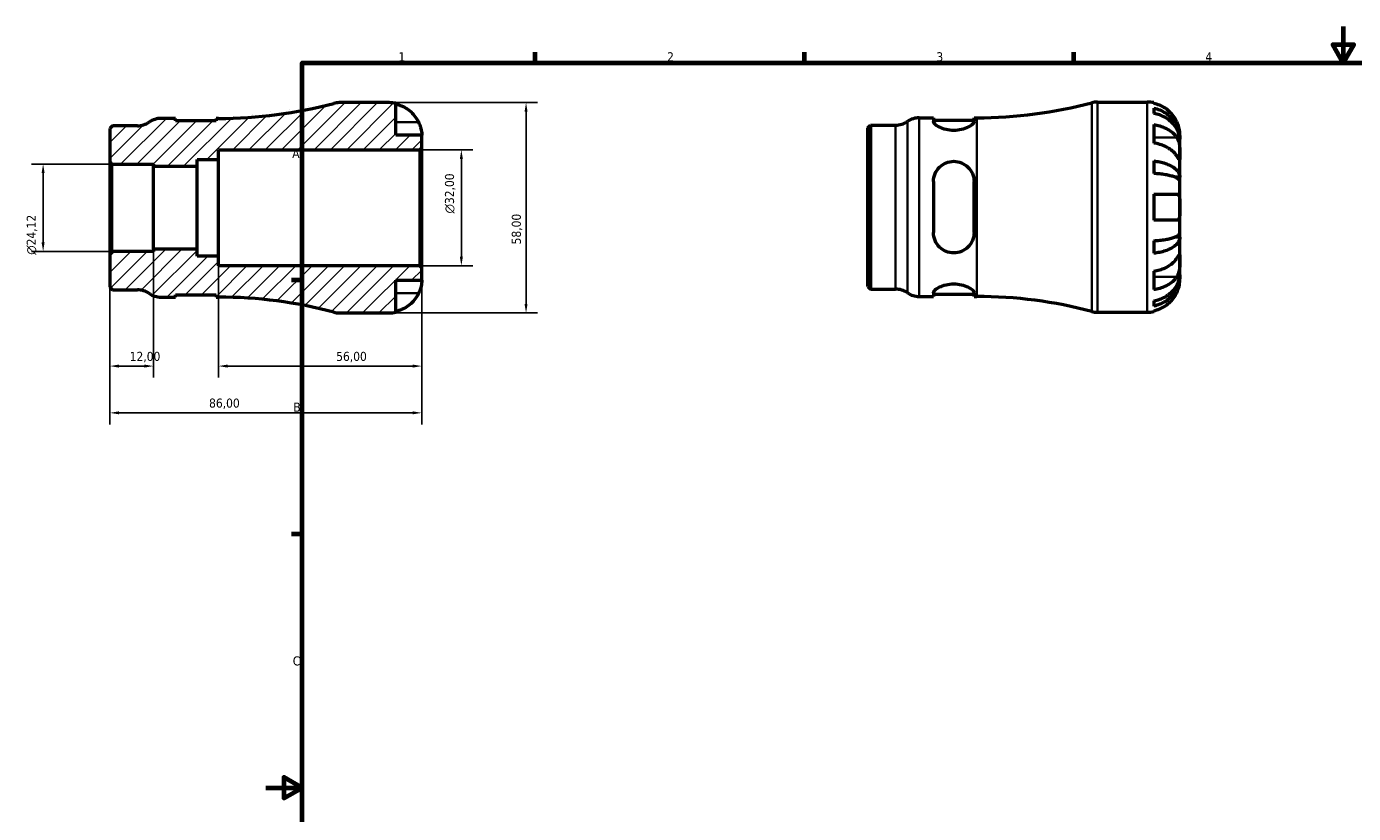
# Model space of a CAD drawing. Header units: millimetres. Extents: x -66 to 663, y 0 to 459.
# Tile 2 of 3: x -66 to 300, y 203 to 420. Entities that reach past the tile are written whole.
import ezdxf

# ---------------------------------------------------------------- set-up
doc = ezdxf.new("R2010")
doc.units = ezdxf.units.MM
for name, color, linetype, lineweight in [('Border (ISO)', 7, 'Continuous', 70), ('Dimension (ISO)', 7, 'Continuous', 25), ('Hatch (ISO)', 7, 'Continuous', 18), ('Visible (ISO)', 7, 'Continuous', 50), ('Visible Narrow (ISO)', 7, 'Continuous', 35)]:
    doc.layers.add(name, color=color, linetype=linetype, lineweight=lineweight)
doc.styles.add('Note Text (ISO)', font='tahoma.ttf')
doc.dimstyles.new('Default (ISO)', dxfattribs={"dimtxt": 2.5, "dimasz": 2.5, "dimexe": 3.175, "dimexo": 0, "dimgap": 0.762, "dimtad": 1, "dimrnd": 1e-08, "dimzin": 0, "dimtxsty": 'Note Text (ISO)', "dimcen": 0.09, "dimdle": 10, "dimclrd": 256, "dimclre": 256, "dimclrt": 256, "dimazin": 0, "dimtfac": 1.40208, "dimtmove": 0, "dimatfit": 3, "dimfxl": 1, "dimtolj": 1, "dimtzin": 0, "dimlwd": -1, "dimlwe": -1, "dimarcsym": 0})

# ---------------------------------------------------------------- blocks, each defined once
blk = doc.blocks.new('Borders Default Border')
at = {"layer": 'Border (ISO)'}
for p, q in [((74.25, 410), (74.25, 412.9)), ((148.5, 410), (148.5, 412.9)), ((222.75, 410), (222.75, 412.9)), ((10, 350), (7.1, 350)), ((10, 280), (7.1, 280))]:
    blk.add_line(p, q, dxfattribs=at)
at = {"layer": 'Border (ISO)', "flags": 128}
for points in [[(297, 420), (297, 410), (294.11, 415), (299.89, 415), (297, 410)], [(10, 10), (10, 410), (584, 410), (584, 10), (10, 10)], [(0, 210), (10, 210), (5, 212.89), (5, 207.11), (10, 210)]]:
    blk.add_lwpolyline(points, dxfattribs=at)
at = {"layer": 'Border (ISO)', "color": 232, "true_color": 0xca0064, "char_height": 2.5, "attachment_point": 7, "style": 'Note Text (ISO)'}
for s, insert in [('1', (36.56, 410.4)), ('2', (110.62, 410.4)), ('3', (184.85, 410.35)), ('4', (259, 410.4)), ('A', (7.29, 383.75)), ('B', (7.59, 313.75)), ('C', (7.43, 243.71))]:
    blk.add_mtext(s, dxfattribs=dict(at, insert=insert))
blk = doc.blocks.new('*D7')
at = {"layer": 'Defpoints', "color": 0, "transparency": 16777216}
for p in [(34, 399), (34, 341), (71.74, 341)]:
    blk.add_point(p, dxfattribs=at)
at = {"layer": 'Dimension (ISO)', "transparency": 16777216}
for p, q in [((34, 399), (74.91, 399)), ((71.74, 396.5), (71.74, 343.5)), ((34, 341), (74.91, 341))]:
    blk.add_line(p, q, dxfattribs=at)
for points in [[(71.32, 396.5), (72.15, 396.5), (71.74, 399)], [(71.32, 343.5), (72.15, 343.5), (71.74, 341)]]:
    blk.add_solid(points, dxfattribs=at)
at = {"layer": 'Dimension (ISO)', "color": 232, "true_color": 0xca0064, "transparency": 16777216, "insert": (67.8, 359.9), "char_height": 2.5, "attachment_point": 1, "rotation": 90, "style": 'Note Text (ISO)'}
blk.add_mtext('\\A1;58,00', dxfattribs=at)
blk = doc.blocks.new('*D8')
at = {"layer": 'Defpoints', "color": 0, "transparency": 16777216}
for p in [(42.42, 386), (53.91, 386), (42.42, 354)]:
    blk.add_point(p, dxfattribs=at)
at = {"layer": 'Dimension (ISO)', "transparency": 16777216}
for p, q in [((42.42, 386), (57.08, 386)), ((53.91, 356.5), (53.91, 383.5)), ((42.42, 354), (57.08, 354))]:
    blk.add_line(p, q, dxfattribs=at)
for points in [[(53.49, 383.5), (54.32, 383.5), (53.91, 386)], [(53.49, 356.5), (54.32, 356.5), (53.91, 354)]]:
    blk.add_solid(points, dxfattribs=at)
at = {"layer": 'Dimension (ISO)', "color": 232, "true_color": 0xca0064, "transparency": 16777216, "insert": (49.38, 368.44), "char_height": 2.5, "attachment_point": 1, "rotation": 90, "style": 'Note Text (ISO)'}
blk.add_mtext('\\A1;\\fAIGDT|b0|i0;\\H2.5000;\\ln\\fTahoma|b0|i0;\\H2.5000;32,00', dxfattribs=at)
blk = doc.blocks.new('*D9')
at = {"layer": 'Defpoints', "color": 0, "transparency": 16777216}
for p in [(-42.42, 382.06), (-61.39, 357.94), (-42.42, 357.94)]:
    blk.add_point(p, dxfattribs=at)
at = {"layer": 'Dimension (ISO)', "transparency": 16777216}
for p, q in [((-42.42, 382.06), (-64.57, 382.06)), ((-61.39, 379.56), (-61.39, 360.44)), ((-42.42, 357.94), (-64.57, 357.94))]:
    blk.add_line(p, q, dxfattribs=at)
for points in [[(-61.81, 379.56), (-60.98, 379.56), (-61.39, 382.06)], [(-61.81, 360.44), (-60.98, 360.44), (-61.39, 357.94)]]:
    blk.add_solid(points, dxfattribs=at)
at = {"layer": 'Dimension (ISO)', "color": 232, "true_color": 0xca0064, "transparency": 16777216, "insert": (-65.92, 357.03), "char_height": 2.5, "attachment_point": 1, "rotation": 90, "style": 'Note Text (ISO)'}
blk.add_mtext('\\A1;\\fAIGDT|b0|i0;\\H2.5000;\\ln\\fTahoma|b0|i0;\\H2.5000;24,12', dxfattribs=at)
blk = doc.blocks.new('*D10')
at = {"layer": 'Defpoints', "color": 0, "transparency": 16777216}
for p in [(-31, 358.54), (-43, 357.36), (-31, 326.33)]:
    blk.add_point(p, dxfattribs=at)
at = {"layer": 'Dimension (ISO)', "transparency": 16777216}
for p, q in [((-31, 358.54), (-31, 323.15)), ((-43, 357.36), (-43, 323.15)), ((-40.5, 326.33), (-33.5, 326.33))]:
    blk.add_line(p, q, dxfattribs=at)
for points in [[(-40.5, 326.75), (-40.5, 325.91), (-43, 326.33)], [(-33.5, 326.75), (-33.5, 325.91), (-31, 326.33)]]:
    blk.add_solid(points, dxfattribs=at)
at = {"layer": 'Dimension (ISO)', "color": 232, "true_color": 0xca0064, "transparency": 16777216, "insert": (-37.52, 330.26), "char_height": 2.5, "attachment_point": 1, "style": 'Note Text (ISO)'}
blk.add_mtext('\\A1;12,00', dxfattribs=at)
blk = doc.blocks.new('*D11')
at = {"layer": 'Defpoints', "color": 0, "transparency": 16777216}
for p in [(-13, 356.67), (43, 353.42), (43, 326.33)]:
    blk.add_point(p, dxfattribs=at)
at = {"layer": 'Dimension (ISO)', "transparency": 16777216}
for p, q in [((-13, 356.67), (-13, 323.15)), ((43, 353.42), (43, 323.15)), ((-10.5, 326.33), (40.5, 326.33))]:
    blk.add_line(p, q, dxfattribs=at)
for points in [[(-10.5, 326.75), (-10.5, 325.91), (-13, 326.33)], [(40.5, 326.75), (40.5, 325.91), (43, 326.33)]]:
    blk.add_solid(points, dxfattribs=at)
at = {"layer": 'Dimension (ISO)', "color": 232, "true_color": 0xca0064, "transparency": 16777216, "insert": (19.4, 330.26), "char_height": 2.5, "attachment_point": 1, "style": 'Note Text (ISO)'}
blk.add_mtext('\\A1;56,00', dxfattribs=at)
blk = doc.blocks.new('*D12')
at = {"layer": 'Defpoints', "color": 0, "transparency": 16777216}
for p in [(-43, 357.36), (43, 353.42), (-43, 313.43)]:
    blk.add_point(p, dxfattribs=at)
at = {"layer": 'Dimension (ISO)', "transparency": 16777216}
for p, q in [((-43, 357.36), (-43, 310.26)), ((43, 353.42), (43, 310.26)), ((40.5, 313.43), (-40.5, 313.43))]:
    blk.add_line(p, q, dxfattribs=at)
for points in [[(-40.5, 313.85), (-40.5, 313.02), (-43, 313.43)], [(40.5, 313.85), (40.5, 313.02), (43, 313.43)]]:
    blk.add_solid(points, dxfattribs=at)
at = {"layer": 'Dimension (ISO)', "color": 232, "true_color": 0xca0064, "transparency": 16777216, "insert": (-15.64, 317.37), "char_height": 2.5, "attachment_point": 1, "style": 'Note Text (ISO)'}
blk.add_mtext('\\A1;86,00', dxfattribs=at)

msp = doc.modelspace()

# ---------------------------------------------------------------- hatches: boundary and pattern name
at = {"layer": 'Hatch (ISO)'}
h = msp.add_hatch(dxfattribs=at)
h.set_pattern_fill('ANSI31', color=256, scale=25.4, style=0)
h.set_pattern_definition([(45, (0, 0), (-2.245064, 2.245064), [])])
edge = h.paths.add_edge_path()
edge.add_ellipse((20.247, 346.8), major_axis=(-1.492, -5.605), ratio=1, start_angle=0, end_angle=14.90803)
edge.add_line((20.247, 341), (33.999, 341))
edge.add_ellipse((33.999, 350), major_axis=(0, -9), ratio=1, start_angle=0, end_angle=11.53696)
edge.add_line((35.799, 341.182), (35.799, 350))
edge.add_line((35.799, 350), (42.999, 350))
edge.add_line((42.999, 350), (42.999, 353.42))
edge.add_line((42.999, 353.42), (42.419, 354))
edge.add_line((42.419, 354), (-13.001, 354))
edge.add_line((-13.001, 354), (-13.001, 356.667))
edge.add_line((-13.001, 356.667), (-18.941, 356.667))
edge.add_line((-18.941, 356.667), (-18.941, 358.544))
edge.add_line((-18.941, 358.544), (-31.001, 358.544))
edge.add_line((-31.001, 358.544), (-31.001, 357.942))
edge.add_line((-31.001, 357.942), (-42.421, 357.942))
edge.add_line((-42.421, 357.942), (-43.001, 357.361))
edge.add_line((-43.001, 357.361), (-43.001, 348.104))
edge.add_line((-43.001, 348.104), (-42.278, 347.38))
edge.add_line((-42.278, 347.38), (-35.409, 347.38))
edge.add_ellipse((-35.409, 341.58), major_axis=(0, 5.8), ratio=1, start_angle=325.58849, end_angle=360, ccw=False)
edge.add_ellipse((-28.853, 351.15), major_axis=(-3.278, -4.785), ratio=1, start_angle=0, end_angle=34.41151)
edge.add_line((-28.853, 345.35), (-24.933, 345.35))
edge.add_line((-24.933, 345.35), (-24.933, 345.99))
edge.add_line((-24.933, 345.99), (-13.733, 345.99))
edge.add_line((-13.733, 345.99), (-13.733, 345.35))
edge.add_line((-13.733, 345.35), (-13.001, 345.35))
edge.add_ellipse((-13.001, 221.916), major_axis=(0, 123.434), ratio=1, start_angle=345.09197, end_angle=360, ccw=False)
edge = h.paths.add_edge_path()
edge.add_ellipse((20.247, 393.2), major_axis=(0, 5.8), ratio=1, start_angle=0, end_angle=14.90803)
edge.add_ellipse((-13.001, 518.084), major_axis=(31.756, -119.279), ratio=1, start_angle=345.09197, end_angle=360, ccw=False)
edge.add_line((-13.001, 394.65), (-13.733, 394.65))
edge.add_line((-13.733, 394.65), (-13.733, 394.01))
edge.add_line((-13.733, 394.01), (-24.933, 394.01))
edge.add_line((-24.933, 394.01), (-24.933, 394.65))
edge.add_line((-24.933, 394.65), (-28.853, 394.65))
edge.add_ellipse((-28.853, 388.85), major_axis=(0, 5.8), ratio=1, start_angle=0, end_angle=34.41151)
edge.add_ellipse((-35.409, 398.42), major_axis=(3.278, -4.785), ratio=1, start_angle=325.58849, end_angle=360, ccw=False)
edge.add_line((-35.409, 392.62), (-42.278, 392.62))
edge.add_line((-42.278, 392.62), (-43.001, 391.896))
edge.add_line((-43.001, 391.896), (-43.001, 382.639))
edge.add_line((-43.001, 382.639), (-42.421, 382.058))
edge.add_line((-42.421, 382.058), (-31.001, 382.058))
edge.add_line((-31.001, 382.058), (-31.001, 381.456))
edge.add_line((-31.001, 381.456), (-18.941, 381.456))
edge.add_line((-18.941, 381.456), (-18.941, 383.333))
edge.add_line((-18.941, 383.333), (-13.001, 383.333))
edge.add_line((-13.001, 383.333), (-13.001, 386))
edge.add_line((-13.001, 386), (42.419, 386))
edge.add_line((42.419, 386), (42.999, 386.58))
edge.add_line((42.999, 386.58), (42.999, 390))
edge.add_line((42.999, 390), (35.799, 390))
edge.add_line((35.799, 390), (35.799, 398.818))
edge.add_ellipse((33.999, 390), major_axis=(1.8, 8.818), ratio=1, start_angle=0, end_angle=11.53696)
edge.add_line((33.999, 399), (20.247, 399))

# ---------------------------------------------------------------- linework, layer by layer
at = {"layer": 'Visible (ISO)'}
for p, q in [((33.999, 399), (20.247, 399)), ((35.799, 390), (35.799, 398.818)), ((229.226, 399.178), (242.978, 399.178)), ((244.778, 398.996), (244.778, 398.77)), ((244.778, 397.463), (244.778, 396.03)), ((-42.278, 392.62), (-43.001, 391.896)), ((-43.001, 391.896), (-43.001, 382.639)), ((-35.409, 392.62), (-42.278, 392.62)), ((-24.933, 394.65), (-28.853, 394.65)), ((-24.933, 394.01), (-24.933, 394.65)), ((-13.733, 394.01), (-24.933, 394.01)), ((-13.001, 394.65), (-13.733, 394.65)), ((-13.733, 394.65), (-13.733, 394.01)), ((165.978, 392.074), (166.702, 392.798)), ((165.978, 348.281), (165.978, 392.074)), ((166.702, 392.798), (173.571, 392.798)), ((166.702, 392.798), (166.702, 347.558)), ((180.126, 394.828), (184.046, 394.828)), ((184.046, 394.828), (184.046, 393.801)), ((184.046, 394.188), (195.246, 394.188)), ((195.246, 393.801), (195.246, 394.828)), ((195.246, 394.828), (195.978, 394.828)), ((244.778, 392.941), (244.778, 387.85)), ((42.999, 390), (35.799, 390)), ((42.999, 386.58), (42.999, 390)), ((251.978, 388.891), (251.961, 388.891)), ((251.978, 388.891), (251.978, 390.178)), ((251.978, 388.401), (251.978, 388.891)), ((251.978, 384.32), (251.978, 388.401)), ((-13.001, 383.333), (-13.001, 386)), ((-13.001, 386), (42.419, 386)), ((42.419, 386), (42.999, 386.58)), ((42.419, 386), (42.419, 354)), ((42.999, 353.42), (42.999, 386.58)), ((251.978, 378.419), (251.978, 384.32)), ((-43.001, 382.639), (-42.421, 382.058)), ((-43.001, 382.639), (-43.001, 357.361)), ((-42.421, 382.058), (-31.001, 382.058)), ((-42.421, 357.942), (-42.421, 382.058)), ((-31.001, 382.058), (-31.001, 381.456)), ((-31.001, 381.456), (-18.941, 381.456)), ((-31.001, 358.544), (-31.001, 381.456)), ((-18.941, 381.456), (-18.941, 383.333)), ((-18.941, 383.333), (-13.001, 383.333)), ((-18.941, 358.544), (-18.941, 381.456)), ((-13.001, 356.667), (-13.001, 383.333)), ((244.778, 382.912), (244.778, 379.453)), ((184.046, 377.218), (184.046, 363.138)), ((195.246, 363.138), (195.246, 377.218)), ((251.978, 378.419), (250.653, 378.419)), ((251.978, 377.236), (251.978, 378.419)), ((251.978, 370.178), (251.978, 377.236)), ((244.778, 373.778), (244.778, 366.578)), ((251.978, 363.119), (251.978, 370.178)), ((251.978, 361.937), (251.978, 363.119)), ((-18.941, 358.544), (-31.001, 358.544)), ((-31.001, 358.544), (-31.001, 357.942)), ((-18.941, 356.667), (-18.941, 358.544)), ((244.778, 360.903), (244.778, 357.443)), ((251.978, 361.937), (250.653, 361.937)), ((251.978, 356.036), (251.978, 361.937)), ((-42.421, 357.942), (-43.001, 357.361)), ((-43.001, 357.361), (-43.001, 348.104)), ((-31.001, 357.942), (-42.421, 357.942)), ((-13.001, 356.667), (-18.941, 356.667)), ((-13.001, 354), (-13.001, 356.667)), ((251.978, 351.955), (251.978, 356.036)), ((42.419, 354), (-13.001, 354)), ((42.999, 353.42), (42.419, 354)), ((42.999, 350), (42.999, 353.42)), ((244.778, 352.506), (244.778, 347.414)), ((251.978, 351.465), (251.961, 351.465)), ((251.978, 351.465), (251.978, 351.955)), ((251.978, 350.178), (251.978, 351.465)), ((-43.001, 348.104), (-42.278, 347.38)), ((35.799, 341.182), (35.799, 350)), ((35.799, 350), (42.999, 350)), ((165.978, 348.281), (166.702, 347.558)), ((166.702, 347.558), (173.571, 347.558)), ((-42.278, 347.38), (-35.409, 347.38)), ((-28.853, 345.35), (-24.933, 345.35)), ((-24.933, 345.35), (-24.933, 345.99)), ((-24.933, 345.99), (-13.733, 345.99)), ((-13.733, 345.99), (-13.733, 345.35)), ((-13.733, 345.35), (-13.001, 345.35)), ((180.126, 345.528), (184.046, 345.528)), ((184.046, 346.555), (184.046, 345.528)), ((184.046, 346.168), (195.246, 346.168)), ((195.246, 345.528), (195.246, 346.555)), ((195.246, 345.528), (195.978, 345.528)), ((244.778, 344.326), (244.778, 342.893)), ((20.247, 341), (33.999, 341)), ((229.226, 341.178), (242.978, 341.178)), ((244.778, 341.585), (244.778, 341.36))]:
    msp.add_line(p, q, dxfattribs=at)
for centre, radius, start, end in [((-13.001, 518.084), 123.434, 270, 284.90803), ((20.247, 393.2), 5.8, 90, 104.90803), ((33.999, 390), 9, 78.46304, 90), ((195.978, 518.262), 123.434, 270, 284.90803), ((229.226, 393.378), 5.8, 90, 104.90803), ((242.978, 390.178), 9, 78.46304, 90), ((-35.409, 398.42), 5.8, 270, 304.41151), ((-28.853, 388.85), 5.8, 90, 124.41151), ((173.571, 398.598), 5.8, 270, 304.41151), ((180.126, 389.028), 5.8, 90, 124.41151), ((173.571, 341.758), 5.8, 55.58849, 90), ((-35.409, 341.58), 5.8, 55.58849, 90), ((-28.853, 351.15), 5.8, 235.58849, 270), ((-13.001, 221.916), 123.434, 75.09197, 90), ((180.126, 351.328), 5.8, 235.58849, 270), ((195.978, 222.094), 123.434, 75.09197, 90), ((20.247, 346.8), 5.8, 255.09197, 270), ((33.999, 350), 9, 270, 281.53696), ((229.226, 346.978), 5.8, 255.09197, 270), ((242.978, 350.178), 9, 270, 281.53696)]:
    msp.add_arc(centre, radius, start, end, dxfattribs=at)
for points, knots in [([(251.102, 393.778), (250.92, 394.166), (250.7, 394.558), (250.115, 395.44), (249.723, 395.912), (248.936, 396.703), (248.469, 397.095), (247.463, 397.77), (246.924, 398.054), (245.914, 398.475), (245.353, 398.652), (244.778, 398.77)], [4.42788405, 4.42788405, 4.42788405, 4.42788405, 4.5512464, 4.5512464, 4.71913293, 4.71913293, 4.88586959, 4.88586959, 5.05260626, 5.05260626, 5.21400469, 5.21400469, 5.21400469, 5.21400469]), ([(35.799, 398.592), (36.373, 398.474), (36.934, 398.297), (37.944, 397.877), (38.484, 397.593), (39.49, 396.917), (39.957, 396.525), (40.743, 395.735), (41.135, 395.262), (41.721, 394.38), (41.94, 393.988), (42.123, 393.6)], [0.17075309, 0.17075309, 0.17075309, 0.17075309, 0.33215152, 0.33215152, 0.49888818, 0.49888818, 0.66562485, 0.66562485, 0.83351137, 0.83351137, 0.95687373, 0.95687373, 0.95687373, 0.95687373]), ([(244.778, 397.463), (245.356, 397.348), (245.919, 397.176), (246.931, 396.77), (247.471, 396.495), (248.477, 395.843), (248.945, 395.465), (249.731, 394.703), (250.121, 394.248), (250.795, 393.27), (251.078, 392.746), (251.504, 391.748), (251.686, 391.181), (251.923, 390.023), (251.978, 389.432), (251.978, 388.891)], [0.1707461, 0.1707461, 0.1707461, 0.1707461, 0.33284, 0.33284, 0.4994944, 0.4994944, 0.6661487, 0.6661487, 0.8332087, 0.8332087, 1.0002688, 1.0002688, 1.1679728, 1.1679728, 1.3356767, 1.3356767, 1.3356767, 1.3356767]), ([(251.978, 388.401), (251.978, 388.883), (251.923, 389.409), (251.686, 390.439), (251.504, 390.944), (251.078, 391.832), (250.795, 392.298), (250.121, 393.169), (249.731, 393.573), (248.945, 394.252), (248.477, 394.588), (247.471, 395.169), (246.931, 395.413), (245.919, 395.775), (245.356, 395.928), (244.778, 396.03)], [4.0142509, 4.0142509, 4.0142509, 4.0142509, 4.1819549, 4.1819549, 4.3496588, 4.3496588, 4.5167189, 4.5167189, 4.6837789, 4.6837789, 4.8504333, 4.8504333, 5.0170876, 5.0170876, 5.1791816, 5.1791816, 5.1791816, 5.1791816]), ([(42.123, 393.6), (42.19, 393.457), (42.254, 393.313), (42.404, 392.953), (42.485, 392.739), (42.634, 392.298), (42.699, 392.074), (42.833, 391.548), (42.888, 391.262), (42.969, 390.699), (42.986, 390.45), (43.001, 390.094), (42.999, 390), (42.999, 390)], [-0.57647647, -0.57647647, -0.57647647, -0.57647647, -0.52968676, -0.52968676, -0.46054026, -0.46054026, -0.38562403, -0.38562403, -0.27730827, -0.27730827, -0.14258086, -0.14258086, 0, 0, 0, 0]), ([(195.246, 393.801), (195.246, 393.584), (195.096, 393.316), (194.502, 392.752), (194.059, 392.457), (193.063, 391.973), (192.453, 391.745), (191.1, 391.427), (190.355, 391.34), (189.646, 391.34), (188.938, 391.34), (188.193, 391.427), (186.839, 391.745), (186.229, 391.973), (185.234, 392.457), (184.79, 392.752), (184.196, 393.316), (184.046, 393.584), (184.046, 393.801)], [-0.8813194, -0.8813194, -0.8813194, -0.8813194, -0.6531416, -0.6531416, -0.4249637, -0.4249637, -0.2124819, -0.2124819, 0, 0, 0, 0.2124819, 0.2124819, 0.4249637, 0.4249637, 0.6531416, 0.6531416, 0.8813194, 0.8813194, 0.8813194, 0.8813194]), ([(244.778, 392.941), (245.353, 392.858), (245.914, 392.732), (246.924, 392.435), (247.463, 392.234), (248.469, 391.757), (248.936, 391.48), (249.723, 390.921), (250.115, 390.587), (250.7, 389.963), (250.92, 389.685), (251.102, 389.411)], [0.17075309, 0.17075309, 0.17075309, 0.17075309, 0.33215152, 0.33215152, 0.49888818, 0.49888818, 0.66562485, 0.66562485, 0.83351137, 0.83351137, 0.95687373, 0.95687373, 0.95687373, 0.95687373]), ([(251.978, 390.178), (251.978, 390.178), (251.979, 390.211), (251.977, 390.346), (251.974, 390.453), (251.952, 390.811), (251.923, 391.104), (251.816, 391.698), (251.756, 391.966), (251.618, 392.458), (251.549, 392.674), (251.389, 393.117), (251.299, 393.343), (251.168, 393.637), (251.135, 393.708), (251.102, 393.778)], [-2.49913258, -2.49913258, -2.49913258, -2.49913258, -2.41505436, -2.41505436, -2.32384732, -2.32384732, -2.1841143, -2.1841143, -2.08674766, -2.08674766, -2.01440674, -2.01440674, -1.93994266, -1.93994266, -1.91637503, -1.91637503, -1.91637503, -1.91637503]), ([(251.102, 384.32), (250.92, 384.594), (250.7, 384.872), (250.115, 385.495), (249.723, 385.829), (248.936, 386.388), (248.469, 386.665), (247.463, 387.143), (246.924, 387.344), (245.914, 387.641), (245.353, 387.767), (244.778, 387.85)], [4.42788405, 4.42788405, 4.42788405, 4.42788405, 4.5512464, 4.5512464, 4.71913293, 4.71913293, 4.88586959, 4.88586959, 5.05260626, 5.05260626, 5.21400469, 5.21400469, 5.21400469, 5.21400469]), ([(251.102, 389.411), (251.161, 389.323), (251.218, 389.228), (251.368, 388.951), (251.456, 388.756), (251.612, 388.329), (251.679, 388.098), (251.813, 387.518), (251.867, 387.165), (251.948, 386.358), (251.965, 385.913), (251.98, 385.056), (251.978, 384.657), (251.978, 384.32)], [-0.58004807, -0.58004807, -0.58004807, -0.58004807, -0.5384523, -0.5384523, -0.46383793, -0.46383793, -0.3862639, -0.3862639, -0.27840269, -0.27840269, -0.14277912, -0.14277912, 0, 0, 0, 0]), ([(251.978, 384.32), (251.978, 384.137), (251.979, 383.974), (251.977, 383.685), (251.975, 383.563), (251.96, 383.341), (251.942, 383.272), (251.866, 383.26), (251.81, 383.31), (251.673, 383.482), (251.605, 383.577), (251.448, 383.804), (251.36, 383.935), (251.211, 384.157), (251.158, 384.237), (251.102, 384.32)], [0, 0, 0, 0, 0.07774953, 0.07774953, 0.16081914, 0.16081914, 0.27783798, 0.27783798, 0.3882896, 0.3882896, 0.46542959, 0.46542959, 0.54035429, 0.54035429, 0.57953204, 0.57953204, 0.57953204, 0.57953204]), ([(184.046, 377.218), (184.046, 377.947), (184.196, 378.712), (184.79, 380.108), (185.234, 380.74), (186.229, 381.705), (186.839, 382.118), (188.193, 382.675), (188.938, 382.818), (190.355, 382.818), (191.1, 382.675), (192.453, 382.118), (193.063, 381.705), (194.059, 380.74), (194.502, 380.108), (195.096, 378.712), (195.246, 377.947), (195.246, 377.218)], [0.852797, 0.852797, 0.852797, 0.852797, 1.0809749, 1.0809749, 1.3091527, 1.3091527, 1.5216345, 1.5216345, 1.7341164, 1.7341164, 1.9465983, 1.9465983, 2.1590801, 2.1590801, 2.387258, 2.387258, 2.6154358, 2.6154358, 2.6154358, 2.6154358]), ([(244.778, 382.912), (245.356, 382.853), (245.919, 382.762), (246.931, 382.549), (247.471, 382.405), (248.477, 382.063), (248.945, 381.865), (249.731, 381.466), (250.121, 381.227), (250.795, 380.715), (251.078, 380.44), (251.504, 379.916), (251.686, 379.619), (251.923, 379.012), (251.978, 378.703), (251.978, 378.419)], [0.1707461, 0.1707461, 0.1707461, 0.1707461, 0.33284, 0.33284, 0.4994944, 0.4994944, 0.6661487, 0.6661487, 0.8332087, 0.8332087, 1.0002688, 1.0002688, 1.1679728, 1.1679728, 1.3356767, 1.3356767, 1.3356767, 1.3356767]), ([(251.978, 377.236), (251.978, 377.376), (251.923, 377.529), (251.686, 377.829), (251.504, 377.975), (251.078, 378.233), (250.795, 378.369), (250.121, 378.622), (249.731, 378.739), (248.945, 378.936), (248.477, 379.034), (247.471, 379.203), (246.931, 379.274), (245.919, 379.379), (245.356, 379.424), (244.778, 379.453)], [4.0142509, 4.0142509, 4.0142509, 4.0142509, 4.1819549, 4.1819549, 4.3496588, 4.3496588, 4.5167189, 4.5167189, 4.6837789, 4.6837789, 4.8504333, 4.8504333, 5.0170876, 5.0170876, 5.1791816, 5.1791816, 5.1791816, 5.1791816]), ([(244.778, 373.778), (245.353, 373.778), (245.914, 373.778), (246.924, 373.778), (247.463, 373.778), (248.469, 373.778), (248.936, 373.778), (249.723, 373.778), (250.115, 373.778), (250.7, 373.778), (250.92, 373.778), (251.102, 373.778)], [0.17075309, 0.17075309, 0.17075309, 0.17075309, 0.33215152, 0.33215152, 0.49888818, 0.49888818, 0.66562485, 0.66562485, 0.83351137, 0.83351137, 0.95687373, 0.95687373, 0.95687373, 0.95687373]), ([(251.102, 373.778), (251.17, 373.778), (251.234, 373.769), (251.384, 373.726), (251.464, 373.68), (251.613, 373.543), (251.679, 373.448), (251.813, 373.157), (251.867, 372.939), (251.949, 372.357), (251.965, 371.978), (251.98, 371.124), (251.978, 370.653), (251.978, 370.178)], [-0.57647647, -0.57647647, -0.57647647, -0.57647647, -0.52968676, -0.52968676, -0.46054026, -0.46054026, -0.38562403, -0.38562403, -0.27730827, -0.27730827, -0.14258086, -0.14258086, 0, 0, 0, 0]), ([(251.978, 370.178), (251.978, 369.898), (251.979, 369.618), (251.977, 369.05), (251.974, 368.765), (251.952, 368.087), (251.923, 367.724), (251.816, 367.222), (251.756, 367.052), (251.618, 366.82), (251.549, 366.744), (251.389, 366.631), (251.299, 366.597), (251.168, 366.58), (251.135, 366.578), (251.102, 366.578)], [-2.49913258, -2.49913258, -2.49913258, -2.49913258, -2.41505436, -2.41505436, -2.32384732, -2.32384732, -2.1841143, -2.1841143, -2.08674766, -2.08674766, -2.01440674, -2.01440674, -1.93994266, -1.93994266, -1.91637503, -1.91637503, -1.91637503, -1.91637503]), ([(251.102, 366.578), (250.92, 366.578), (250.7, 366.578), (250.115, 366.578), (249.723, 366.578), (248.936, 366.578), (248.469, 366.578), (247.463, 366.578), (246.924, 366.578), (245.914, 366.578), (245.353, 366.578), (244.778, 366.578)], [4.42788405, 4.42788405, 4.42788405, 4.42788405, 4.5512464, 4.5512464, 4.71913293, 4.71913293, 4.88586959, 4.88586959, 5.05260626, 5.05260626, 5.21400469, 5.21400469, 5.21400469, 5.21400469]), ([(195.246, 363.138), (195.246, 362.409), (195.096, 361.644), (194.502, 360.248), (194.059, 359.616), (193.063, 358.651), (192.453, 358.237), (191.1, 357.68), (190.355, 357.538), (189.646, 357.538), (188.938, 357.538), (188.193, 357.68), (186.839, 358.237), (186.229, 358.651), (185.234, 359.616), (184.79, 360.248), (184.196, 361.644), (184.046, 362.409), (184.046, 363.138)], [-0.8813194, -0.8813194, -0.8813194, -0.8813194, -0.6531416, -0.6531416, -0.4249637, -0.4249637, -0.2124819, -0.2124819, 0, 0, 0, 0.2124819, 0.2124819, 0.4249637, 0.4249637, 0.6531416, 0.6531416, 0.8813194, 0.8813194, 0.8813194, 0.8813194]), ([(244.778, 360.903), (245.356, 360.932), (245.919, 360.977), (246.931, 361.082), (247.471, 361.153), (248.477, 361.321), (248.945, 361.419), (249.731, 361.616), (250.121, 361.734), (250.795, 361.987), (251.078, 362.122), (251.504, 362.381), (251.686, 362.527), (251.923, 362.827), (251.978, 362.979), (251.978, 363.119)], [0.1707461, 0.1707461, 0.1707461, 0.1707461, 0.33284, 0.33284, 0.4994944, 0.4994944, 0.6661487, 0.6661487, 0.8332087, 0.8332087, 1.0002688, 1.0002688, 1.1679728, 1.1679728, 1.3356767, 1.3356767, 1.3356767, 1.3356767]), ([(251.978, 361.937), (251.978, 361.653), (251.923, 361.343), (251.686, 360.736), (251.504, 360.439), (251.078, 359.916), (250.795, 359.641), (250.121, 359.128), (249.731, 358.89), (248.945, 358.491), (248.477, 358.292), (247.471, 357.95), (246.931, 357.807), (245.919, 357.593), (245.356, 357.503), (244.778, 357.443)], [4.0142509, 4.0142509, 4.0142509, 4.0142509, 4.1819549, 4.1819549, 4.3496588, 4.3496588, 4.5167189, 4.5167189, 4.6837789, 4.6837789, 4.8504333, 4.8504333, 5.0170876, 5.0170876, 5.1791816, 5.1791816, 5.1791816, 5.1791816]), ([(244.778, 352.506), (245.353, 352.589), (245.914, 352.715), (246.924, 353.012), (247.463, 353.213), (248.469, 353.69), (248.936, 353.967), (249.723, 354.526), (250.115, 354.86), (250.7, 355.484), (250.92, 355.762), (251.102, 356.036)], [0.17075309, 0.17075309, 0.17075309, 0.17075309, 0.33215152, 0.33215152, 0.49888818, 0.49888818, 0.66562485, 0.66562485, 0.83351137, 0.83351137, 0.95687373, 0.95687373, 0.95687373, 0.95687373]), ([(251.102, 356.036), (251.161, 356.124), (251.218, 356.209), (251.368, 356.434), (251.456, 356.563), (251.612, 356.788), (251.679, 356.882), (251.813, 357.048), (251.867, 357.095), (251.948, 357.082), (251.965, 356.991), (251.98, 356.638), (251.978, 356.372), (251.978, 356.036)], [-0.58004807, -0.58004807, -0.58004807, -0.58004807, -0.5384523, -0.5384523, -0.46383793, -0.46383793, -0.3862639, -0.3862639, -0.27840269, -0.27840269, -0.14277912, -0.14277912, 0, 0, 0, 0]), ([(251.978, 356.036), (251.978, 355.852), (251.979, 355.65), (251.977, 355.199), (251.975, 354.949), (251.96, 354.321), (251.942, 353.935), (251.866, 353.182), (251.81, 352.821), (251.673, 352.235), (251.605, 352.006), (251.448, 351.581), (251.36, 351.387), (251.211, 351.116), (251.158, 351.028), (251.102, 350.945)], [0, 0, 0, 0, 0.07774953, 0.07774953, 0.16081914, 0.16081914, 0.27783798, 0.27783798, 0.3882896, 0.3882896, 0.46542959, 0.46542959, 0.54035429, 0.54035429, 0.57953204, 0.57953204, 0.57953204, 0.57953204]), ([(244.778, 344.326), (245.356, 344.428), (245.919, 344.581), (246.931, 344.943), (247.471, 345.187), (248.477, 345.767), (248.945, 346.104), (249.731, 346.782), (250.121, 347.187), (250.795, 348.057), (251.078, 348.524), (251.504, 349.412), (251.686, 349.917), (251.923, 350.947), (251.978, 351.473), (251.978, 351.955)], [0.1707461, 0.1707461, 0.1707461, 0.1707461, 0.33284, 0.33284, 0.4994944, 0.4994944, 0.6661487, 0.6661487, 0.8332087, 0.8332087, 1.0002688, 1.0002688, 1.1679728, 1.1679728, 1.3356767, 1.3356767, 1.3356767, 1.3356767]), ([(251.978, 351.465), (251.978, 350.924), (251.923, 350.332), (251.686, 349.175), (251.504, 348.608), (251.078, 347.61), (250.795, 347.086), (250.121, 346.107), (249.731, 345.653), (248.945, 344.891), (248.477, 344.513), (247.471, 343.86), (246.931, 343.586), (245.919, 343.18), (245.356, 343.008), (244.778, 342.893)], [4.0142509, 4.0142509, 4.0142509, 4.0142509, 4.1819549, 4.1819549, 4.3496588, 4.3496588, 4.5167189, 4.5167189, 4.6837789, 4.6837789, 4.8504333, 4.8504333, 5.0170876, 5.0170876, 5.1791816, 5.1791816, 5.1791816, 5.1791816]), ([(42.999, 350), (42.999, 350), (42.999, 349.967), (42.997, 349.832), (42.995, 349.725), (42.972, 349.367), (42.944, 349.074), (42.837, 348.479), (42.777, 348.212), (42.638, 347.72), (42.57, 347.504), (42.41, 347.061), (42.319, 346.835), (42.188, 346.54), (42.156, 346.47), (42.123, 346.4)], [-2.49913258, -2.49913258, -2.49913258, -2.49913258, -2.41505436, -2.41505436, -2.32384732, -2.32384732, -2.1841143, -2.1841143, -2.08674766, -2.08674766, -2.01440674, -2.01440674, -1.93994266, -1.93994266, -1.91637503, -1.91637503, -1.91637503, -1.91637503]), ([(184.046, 346.555), (184.046, 346.772), (184.196, 347.04), (184.79, 347.604), (185.234, 347.898), (186.229, 348.383), (186.839, 348.611), (188.193, 348.928), (188.938, 349.015), (190.355, 349.015), (191.1, 348.928), (192.453, 348.611), (193.063, 348.383), (194.059, 347.898), (194.502, 347.604), (195.096, 347.04), (195.246, 346.772), (195.246, 346.555)], [0.852797, 0.852797, 0.852797, 0.852797, 1.0809749, 1.0809749, 1.3091527, 1.3091527, 1.5216345, 1.5216345, 1.7341164, 1.7341164, 1.9465983, 1.9465983, 2.1590801, 2.1590801, 2.387258, 2.387258, 2.6154358, 2.6154358, 2.6154358, 2.6154358]), ([(251.102, 350.945), (250.92, 350.67), (250.7, 350.393), (250.115, 349.769), (249.723, 349.435), (248.936, 348.876), (248.469, 348.599), (247.463, 348.121), (246.924, 347.921), (245.914, 347.623), (245.353, 347.498), (244.778, 347.414)], [4.42788405, 4.42788405, 4.42788405, 4.42788405, 4.5512464, 4.5512464, 4.71913293, 4.71913293, 4.88586959, 4.88586959, 5.05260626, 5.05260626, 5.21400469, 5.21400469, 5.21400469, 5.21400469]), ([(251.102, 346.578), (251.17, 346.721), (251.234, 346.865), (251.384, 347.225), (251.464, 347.439), (251.613, 347.88), (251.679, 348.104), (251.813, 348.63), (251.867, 348.916), (251.949, 349.478), (251.965, 349.728), (251.98, 350.084), (251.978, 350.178), (251.978, 350.178)], [-0.57647647, -0.57647647, -0.57647647, -0.57647647, -0.52968676, -0.52968676, -0.46054026, -0.46054026, -0.38562403, -0.38562403, -0.27730827, -0.27730827, -0.14258086, -0.14258086, 0, 0, 0, 0]), ([(42.123, 346.4), (41.94, 346.012), (41.721, 345.62), (41.135, 344.738), (40.743, 344.265), (39.957, 343.475), (39.49, 343.083), (38.484, 342.407), (37.944, 342.123), (36.934, 341.703), (36.373, 341.526), (35.799, 341.408)], [4.42788405, 4.42788405, 4.42788405, 4.42788405, 4.5512464, 4.5512464, 4.71913293, 4.71913293, 4.88586959, 4.88586959, 5.05260626, 5.05260626, 5.21400469, 5.21400469, 5.21400469, 5.21400469]), ([(244.778, 341.585), (245.353, 341.704), (245.914, 341.881), (246.924, 342.301), (247.463, 342.585), (248.469, 343.261), (248.936, 343.653), (249.723, 344.443), (250.115, 344.916), (250.7, 345.798), (250.92, 346.19), (251.102, 346.578)], [0.17075309, 0.17075309, 0.17075309, 0.17075309, 0.33215152, 0.33215152, 0.49888818, 0.49888818, 0.66562485, 0.66562485, 0.83351137, 0.83351137, 0.95687373, 0.95687373, 0.95687373, 0.95687373])]:
    msp.add_open_spline(points, degree=3, knots=knots, dxfattribs=at)
at = {"layer": 'Visible Narrow (ISO)'}
for p, q in [((229.226, 398.821), (229.226, 341.535)), ((242.978, 341.535), (242.978, 398.821)), ((227.734, 341.728), (227.734, 398.628)), ((41.807, 393.6), (36.115, 393.6)), ((173.571, 347.836), (173.571, 392.519)), ((176.849, 346.834), (176.849, 393.522)), ((180.126, 394.524), (180.126, 345.831)), ((195.978, 345.831), (195.978, 394.524)), ((250.786, 389.411), (245.095, 389.411)), ((250.786, 350.945), (245.095, 350.945)), ((41.807, 346.4), (36.115, 346.4))]:
    msp.add_line(p, q, dxfattribs=at)

# ---------------------------------------------------------------- block references
msp.add_blockref('Borders Default Border', (0, 0))

# ---------------------------------------------------------------- dimensions: what is measured, and where the dimension line sits
at = {"layer": 'Dimension (ISO)'}
for base, p1, p2, angle, picture, middle in [((71.738, 341), (33.999, 399), (33.999, 341), 90, '*D7', (71.738, 364)), ((-43.001, 313.434), (42.999, 353.42), (-43.001, 357.361), 180, '*D12', (-11.501, 313.434)), ((42.999, 326.329), (-13.001, 356.667), (42.999, 353.42), 180, '*D11', (23.499, 326.329))]:
    dim = msp.add_linear_dim(base=base, p1=p1, p2=p2, angle=angle, dimstyle='Default (ISO)', override={"dimdec": 2, "dimtp": 0, "dimtm": 0, "dimtdec": 2, "dimtofl": 0, "dimatfit": 1}, dxfattribs=at)
    dim.commit()
    dim.dimension.update_dxf_attribs({"geometry": picture, "text_midpoint": middle, "dimtype": 160})
for base, p1, p2, picture, middle in [((53.906, 386), (42.419, 354), (42.419, 386), '*D8', (53.906, 374)), ((-61.393, 357.942), (-42.421, 382.058), (-42.421, 357.942), '*D9', (-61.393, 362.582))]:
    dim = msp.add_linear_dim(base=base, p1=p1, p2=p2, angle=90, text='\\fAIGDT|b0|i0;\\H2.5000;\\ln\\fTahoma|b0|i0;\\H2.5000;<>', dimstyle='Default (ISO)', override={"dimdec": 2, "dimtp": 0, "dimtm": 0, "dimtdec": 2, "dimtofl": 0, "dimatfit": 1}, dxfattribs=at)
    dim.commit()
    dim.dimension.update_dxf_attribs({"geometry": picture, "text_midpoint": middle, "dimtype": 160})
dim = msp.add_linear_dim(base=(-31.001, 326.329), p1=(-43.001, 357.361), p2=(-31.001, 358.544), dimstyle='Default (ISO)', override={"dimdec": 2, "dimtp": 0, "dimtm": 0, "dimtdec": 2, "dimtofl": 0, "dimatfit": 1}, dxfattribs=at)
dim.commit()
dim.dimension.update_dxf_attribs({"geometry": '*D10', "text_midpoint": (-33.501, 326.329), "dimtype": 160})

doc.saveas('drawing.dxf')
